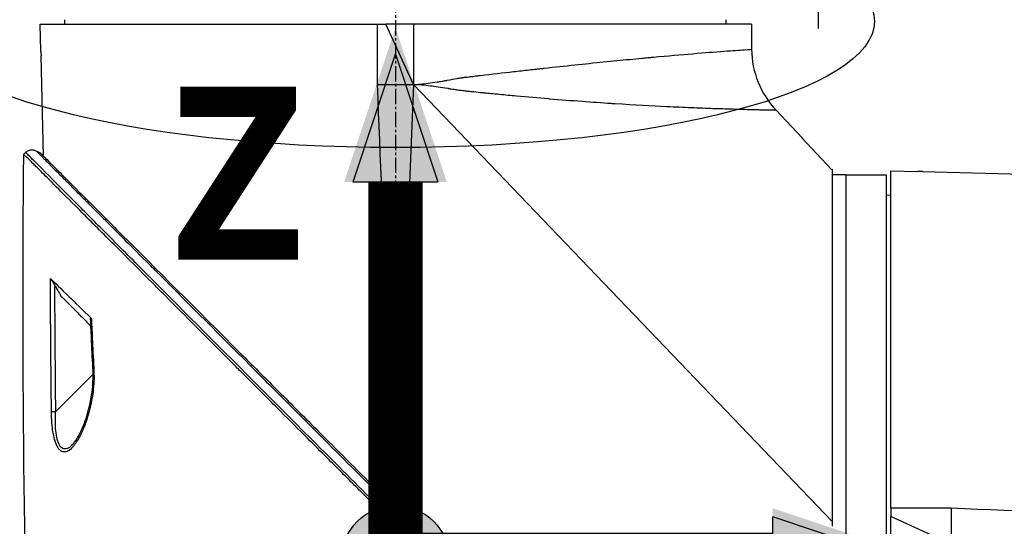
# Model space of a CAD drawing. Header units: millimetres. Extents: x 0 to 4378, y 0 to 2397.
# Tile 223 of 256: x 1460 to 1569, y 1758 to 1815. Entities that reach past the tile are written whole.
import ezdxf

# ---------------------------------------------------------------- set-up
doc = ezdxf.new("R2010")
doc.units = ezdxf.units.MM
doc.header["$LTSCALE"] = 0.2
doc.linetypes.add('CENTER2', pattern=[1.125, 0.75, -0.125, 0.125, -0.125])
for name, color, linetype in [('02_Center Line', 1, 'CENTER2'), ('07_Special Line2', 76, 'Continuous'), ('12_Before Rev.Num.', 5, 'Continuous'), ('13_After Rev.Num.', 6, 'Continuous')]:
    doc.layers.add(name, color=color, linetype=linetype)
doc.layers.add('14_Mark', color=7, linetype='Continuous', true_color=0xe03c31)
doc.styles.add('Rainbow-4.0 Style', font='malgunsl.ttf')
doc.styles.add('Rainbow-5.0 Style', font='malgunsl.ttf')
doc.dimstyles.new('Rainbow-4.0 Style', dxfattribs={"dimtxt": 3.5, "dimasz": 2.5, "dimexe": 1, "dimexo": 1, "dimgap": 1, "dimtad": 1, "dimdsep": 46, "dimtxsty": 'Rainbow-4.0 Style', "dimcen": 0, "dimclrd": 251, "dimclre": 251, "dimclrt": 7, "dimazin": 3, "dimtp": 0.1, "dimtm": 0.1, "dimtfac": 0.61, "dimtmove": 0, "dimatfit": 3, "dimfxl": 1, "dimlwd": -1, "dimlwe": -1, "dimarcsym": 1})

# ---------------------------------------------------------------- blocks, each defined once
blk = doc.blocks.new('A$Ce9bf501b')
for p, q in [((-150.15, 1314.2), (-112.7, 1314.2)), ((-150.07, 1311.2), (-150.15, 1314.2)), ((-147.41, 1314.2), (-147.42, 1314.7)), ((-112.7, 1314.2), (-111.78, 1314.2)), ((-112.7, 1307.5), (-112.7, 1314.2)), ((-108.7, 1314.2), (-111.78, 1314.2)), ((-108.7, 1307.5), (-111.78, 1314.2)), ((-71.18, 1314.2), (-108.7, 1314.2)), ((-108.7, 1314.2), (-108.7, 1307.5)), ((-73.99, 1314.2), (-73.98, 1314.7)), ((-71.18, 1314.2), (-71.16, 1311.42)), ((-149.77, 1299.55), (-150.06, 1310.7)), ((-112.7, 1307.5), (-108.7, 1307.5)), ((-108.7, 1307.5), (-110.6, 1260.88)), ((-62.2, 1259.02), (-108.7, 1307.5)), ((-68.44, 1304.65), (-65.56, 1301.6)), ((-65.56, 1301.6), (-65.57, 1301.6)), ((-62.27, 1298.1), (-65.57, 1301.6)), ((-151.97, 1299.77), (-151.77, 1299.98)), ((-151.77, 1299.98), (-151.97, 1299.77)), ((-150.18, 1299.73), (-150.18, 1299.73)), ((-149.73, 1297.93), (-149.73, 1297.93)), ((-62.2, 1298.03), (-62.2, 1259.02)), ((-55.7, 1260.5), (-55.7, 1297.95)), ((-55.7, 1297.95), (-52.7, 1297.87)), ((-52.2, 1297.86), (-41.05, 1297.57)), ((-60.7, 1297.5), (-62.2, 1297.5)), ((-60.7, 1297.5), (-60.7, 1219.5)), ((-60.7, 1297.5), (-60.7, 1219.5)), ((-60.7, 1297.5), (-56.2, 1297.5)), ((-56.2, 1297.5), (-56.2, 1219.5)), ((-55.7, 1295.21), (-56.2, 1295.22)), ((-146.99, 1283.19), (-146.99, 1283.19)), ((-148.45, 1271.19), (-144.27, 1275.37)), ((-111.34, 1274.18), (-111.34, 1274.18)), ((-148.89, 1270.8), (-148.89, 1270.8)), ((-111.14, 1269.4), (-111.14, 1269.4)), ((-146.54, 1267.57), (-146.54, 1267.57)), ((-111.07, 1267.57), (-111.07, 1267.57)), ((-147.55, 1266.75), (-147.55, 1266.75)), ((-111.05, 1267.07), (-111.05, 1267.07)), ((-110.6, 1260.88), (-110.62, 1260.4)), ((-111.42, 1259.54), (-111.58, 1259.38)), ((-55.7, 1260.5), (-55.7, 1259.58)), ((-49, 1260.5), (-55.7, 1260.5)), ((-55.7, 1256.5), (-55.7, 1259.58)), ((-49, 1256.5), (-55.7, 1259.58)), ((-49, 1260.5), (-49, 1256.5)), ((-111.15, 1258.95), (-110.99, 1259.11)), ((-62.2, 1259.02), (-62.2, 1258.5))]:
    blk.add_line(p, q)
blk.add_arc((-61.16, 1311.51), 10, 180.5, 223.2998)
for centre, major_axis, ratio, start_param, end_param in [((-62.26, 1298.11), (0.645, -0.685), 0.008693, 4.712313, 4.818503), ((-62.26, 1298.11), (-0.645, 0.685), 0.008695, 1.57072, 1.676912), ((785.76, 1322.85), (811.25, -457.19), 0.999757, 3.699285, 3.702015), ((-143.94, 1279.01), (-0.499, -0.023), 0.017622, 5.662599, 6.283185), ((766.21, 1321.93), (796.38, -443.68), 0.999758, 3.69711, 3.700721), ((-143.78, 1275.72), (-0.499, -0.025), 0.017552, 5.653897, 6.283186), ((-111.51, 1259.64), (58.38, -58.45), 0.000062, 4.699422, 4.710548), ((-110.99, 1259.11), (0.707, 0.707), 0.000023, 4.712389, 6.027061)]:
    blk.add_ellipse(centre, major_axis=major_axis, ratio=ratio, start_param=start_param, end_param=end_param)
for points, knots in [([(-150.07, 1311.2), (-150.07, 1311.15), (-150.07, 1311.1), (-150.06, 1310.99), (-150.06, 1310.94), (-150.06, 1310.85), (-150.06, 1310.81), (-150.06, 1310.75), (-150.06, 1310.72), (-150.06, 1310.71), (-150.06, 1310.7), (-150.06, 1310.7), (-150.06, 1310.7), (-150.06, 1310.7), (-150.06, 1310.7), (-150.06, 1310.7), (-150.06, 1310.7), (-150.06, 1310.7)], [-0.15745551, -0.15745551, -0.15745551, -0.15745551, -0.14166117, -0.14166117, -0.12412913, -0.12412913, -0.1081014, -0.1081014, -0.0880942, -0.0880942, -0.08251292, -0.08251292, -0.08028474, -0.08028474, -0.07872837, -0.07872837, -0.07872826, -0.07872826, -0.07872826, -0.07872826]), ([(-108.7, 1307.5), (-108.23, 1307.52), (-107.68, 1307.57), (-106.75, 1307.69), (-106.42, 1307.74), (-105.89, 1307.82), (-105.62, 1307.86), (-105.29, 1307.92), (-105.13, 1307.95), (-105.04, 1307.97), (-105.01, 1307.97), (-104.98, 1307.98), (-104.97, 1307.98), (-104.53, 1308.06), (-104.16, 1308.13), (-103.7, 1308.21), (-103.56, 1308.23), (-103.37, 1308.26), (-103.29, 1308.27), (-103.19, 1308.29), (-103.15, 1308.29), (-103.13, 1308.3), (-103.12, 1308.3), (-103.11, 1308.3), (-103.11, 1308.3), (-103.03, 1308.31), (-102.83, 1308.33), (-102.37, 1308.39), (-102.19, 1308.41), (-101.87, 1308.45), (-101.76, 1308.46), (-101.59, 1308.48), (-101.49, 1308.49), (-101.38, 1308.5), (-101.32, 1308.51), (-101.29, 1308.51), (-101.28, 1308.52), (-101.27, 1308.52), (-100, 1308.67), (-98.77, 1308.81), (-97, 1309.01), (-96.42, 1309.07), (-95.57, 1309.17), (-95.15, 1309.21), (-94.66, 1309.27), (-94.42, 1309.29), (-94.3, 1309.31), (-94.25, 1309.31), (-94.22, 1309.32), (-94.2, 1309.32), (-91.86, 1309.58), (-89.66, 1309.81), (-86.61, 1310.12), (-85.63, 1310.21), (-84.23, 1310.35), (-83.78, 1310.39), (-83.11, 1310.45), (-82.78, 1310.48), (-82.41, 1310.52), (-82.22, 1310.54), (-82.13, 1310.54), (-82.09, 1310.55), (-82.06, 1310.55), (-82.05, 1310.55), (-80.47, 1310.7), (-79, 1310.82), (-76.37, 1311.04), (-75.21, 1311.13), (-73.27, 1311.28), (-72.5, 1311.33), (-71.44, 1311.4), (-71.16, 1311.42), (-71.16, 1311.42)], [0, 0, 0, 0, 0.03125, 0.03125, 0.046875, 0.046875, 0.054688, 0.058594, 0.060547, 0.061523, 0.062012, 0.062012, 0.0625, 0.0625, 0.078125, 0.078125, 0.085938, 0.085938, 0.089844, 0.091797, 0.092773, 0.093262, 0.093506, 0.093506, 0.09375, 0.09375, 0.109375, 0.109375, 0.117188, 0.117188, 0.121094, 0.121094, 0.123047, 0.124023, 0.124512, 0.124878, 0.124878, 0.125, 0.125, 0.1875, 0.1875, 0.21875, 0.21875, 0.234375, 0.242188, 0.246094, 0.248047, 0.249023, 0.249023, 0.25, 0.25, 0.375, 0.375, 0.4375, 0.4375, 0.46875, 0.46875, 0.484375, 0.492188, 0.496094, 0.498047, 0.499023, 0.499023, 0.5, 0.5, 0.625, 0.625, 0.75, 0.75, 0.875, 0.875, 1, 1, 1, 1]), ([(-68.44, 1304.65), (-68.44, 1304.65), (-68.49, 1304.65), (-68.62, 1304.65), (-68.69, 1304.65), (-68.77, 1304.66), (-68.87, 1304.66), (-68.92, 1304.66), (-68.98, 1304.66), (-69.04, 1304.66), (-69.07, 1304.66), (-69.1, 1304.66), (-69.13, 1304.66), (-69.15, 1304.66), (-69.17, 1304.66), (-69.19, 1304.66), (-69.19, 1304.66), (-69.2, 1304.66), (-69.21, 1304.66), (-69.22, 1304.66), (-69.22, 1304.66), (-69.23, 1304.66), (-69.23, 1304.66), (-69.23, 1304.66), (-69.23, 1304.66), (-69.23, 1304.66), (-69.24, 1304.66), (-69.24, 1304.66), (-69.36, 1304.67), (-69.49, 1304.67), (-69.66, 1304.67), (-69.74, 1304.67), (-69.83, 1304.68), (-69.92, 1304.68), (-69.97, 1304.68), (-70.02, 1304.68), (-70.07, 1304.68), (-70.1, 1304.68), (-70.13, 1304.68), (-70.15, 1304.68), (-70.17, 1304.68), (-70.18, 1304.68), (-70.19, 1304.68), (-70.2, 1304.68), (-70.21, 1304.68), (-70.22, 1304.68), (-70.22, 1304.68), (-70.23, 1304.68), (-70.23, 1304.68), (-70.23, 1304.68), (-70.24, 1304.68), (-70.24, 1304.68), (-70.38, 1304.69), (-70.55, 1304.69), (-70.78, 1304.7), (-70.89, 1304.7), (-71.02, 1304.7), (-71.16, 1304.71), (-71.23, 1304.71), (-71.3, 1304.71), (-71.38, 1304.71), (-71.41, 1304.71), (-71.45, 1304.71), (-71.49, 1304.71), (-71.51, 1304.72), (-71.53, 1304.72), (-71.55, 1304.72), (-71.57, 1304.72), (-71.58, 1304.72), (-71.59, 1304.72), (-71.6, 1304.72), (-71.61, 1304.72), (-71.62, 1304.72), (-71.98, 1304.73), (-72.33, 1304.74), (-72.63, 1304.74), (-72.92, 1304.75), (-73.17, 1304.76), (-73.36, 1304.77), (-73.36, 1304.77), (-73.36, 1304.77), (-73.37, 1304.77), (-73.37, 1304.77), (-73.39, 1304.77), (-73.4, 1304.77), (-73.73, 1304.78), (-74.06, 1304.79), (-74.4, 1304.8), (-74.73, 1304.81), (-75.07, 1304.82), (-75.4, 1304.83), (-75.42, 1304.83), (-75.44, 1304.83), (-75.47, 1304.83), (-76.21, 1304.86), (-77.01, 1304.89), (-77.87, 1304.93), (-78.72, 1304.96), (-79.62, 1305), (-80.58, 1305.05), (-80.59, 1305.05), (-80.59, 1305.05), (-80.6, 1305.05), (-82.24, 1305.13), (-84.13, 1305.23), (-86.3, 1305.36), (-86.45, 1305.37), (-86.61, 1305.38), (-86.77, 1305.39), (-88.81, 1305.53), (-91.1, 1305.69), (-93.64, 1305.9), (-93.65, 1305.91), (-93.66, 1305.91), (-93.67, 1305.91), (-94.84, 1306), (-96.05, 1306.11), (-97.28, 1306.22), (-97.89, 1306.28), (-98.52, 1306.34), (-99.14, 1306.4), (-99.46, 1306.43), (-99.78, 1306.46), (-100.09, 1306.49), (-100.33, 1306.51), (-100.57, 1306.54), (-100.81, 1306.56), (-100.89, 1306.57), (-100.97, 1306.58), (-101.05, 1306.58), (-101.36, 1306.61), (-101.68, 1306.65), (-101.99, 1306.68), (-102.15, 1306.69), (-102.31, 1306.71), (-102.47, 1306.73), (-102.55, 1306.73), (-102.63, 1306.74), (-102.71, 1306.75), (-102.75, 1306.76), (-102.79, 1306.76), (-102.83, 1306.76), (-102.86, 1306.77), (-102.9, 1306.77), (-102.94, 1306.78), (-102.96, 1306.78), (-102.96, 1306.78), (-102.96, 1306.78), (-103.09, 1306.79), (-103.3, 1306.82), (-103.61, 1306.86), (-103.77, 1306.89), (-103.96, 1306.91), (-104.17, 1306.95), (-104.27, 1306.96), (-104.38, 1306.98), (-104.5, 1307), (-104.56, 1307.01), (-104.62, 1307.01), (-104.69, 1307.02), (-104.72, 1307.03), (-104.75, 1307.03), (-104.78, 1307.04), (-104.8, 1307.04), (-104.81, 1307.04), (-104.83, 1307.05), (-104.84, 1307.05), (-104.84, 1307.05), (-104.85, 1307.05), (-104.86, 1307.05), (-104.87, 1307.05), (-104.88, 1307.05), (-105.28, 1307.12), (-105.64, 1307.17), (-105.96, 1307.22), (-106.28, 1307.27), (-106.56, 1307.31), (-106.8, 1307.34), (-106.8, 1307.34), (-106.8, 1307.34), (-106.81, 1307.34), (-107.15, 1307.38), (-107.48, 1307.42), (-107.79, 1307.44), (-108.11, 1307.47), (-108.41, 1307.49), (-108.7, 1307.5)], [0, 0, 0, 0, 0.0625, 0.0625, 0.0625, 0.09375, 0.09375, 0.09375, 0.109375, 0.109375, 0.109375, 0.117187, 0.117187, 0.117187, 0.121094, 0.121094, 0.121094, 0.123047, 0.123047, 0.123047, 0.124023, 0.124023, 0.124023, 0.124512, 0.124512, 0.124512, 0.125, 0.125, 0.125, 0.15625, 0.15625, 0.15625, 0.171875, 0.171875, 0.171875, 0.179687, 0.179687, 0.179687, 0.183594, 0.183594, 0.183594, 0.185547, 0.185547, 0.185547, 0.186523, 0.186523, 0.186523, 0.187256, 0.187256, 0.187256, 0.1875, 0.1875, 0.1875, 0.21875, 0.21875, 0.21875, 0.234375, 0.234375, 0.234375, 0.242187, 0.242187, 0.242187, 0.246094, 0.246094, 0.246094, 0.248047, 0.248047, 0.248047, 0.249023, 0.249023, 0.249023, 0.25, 0.25, 0.25, 0.28125, 0.28125, 0.28125, 0.312012, 0.312012, 0.312012, 0.312378, 0.312378, 0.312378, 0.313476, 0.313476, 0.313476, 0.34375, 0.34375, 0.34375, 0.373047, 0.373047, 0.373047, 0.375, 0.375, 0.375, 0.4375, 0.4375, 0.4375, 0.499512, 0.499512, 0.499512, 0.5, 0.5, 0.5, 0.625, 0.625, 0.625, 0.633846, 0.633846, 0.633846, 0.749512, 0.749512, 0.749512, 0.75, 0.75, 0.75, 0.8125, 0.8125, 0.8125, 0.84375, 0.84375, 0.84375, 0.859375, 0.859375, 0.859375, 0.871094, 0.871094, 0.871094, 0.875, 0.875, 0.875, 0.890625, 0.890625, 0.890625, 0.898438, 0.898438, 0.898438, 0.902344, 0.902344, 0.902344, 0.904297, 0.904297, 0.904297, 0.906128, 0.906128, 0.906128, 0.907048, 0.907048, 0.907048, 0.921875, 0.921875, 0.921875, 0.929688, 0.929688, 0.929688, 0.933594, 0.933594, 0.933594, 0.935547, 0.935547, 0.935547, 0.936523, 0.936523, 0.936523, 0.937012, 0.937012, 0.937012, 0.937256, 0.937256, 0.937256, 0.9375, 0.9375, 0.9375, 0.953125, 0.953125, 0.953125, 0.968506, 0.968506, 0.968506, 0.96875, 0.96875, 0.96875, 0.984375, 0.984375, 0.984375, 1, 1, 1, 1]), ([(-151.76, 1299.98), (-151.73, 1300.01), (-151.69, 1300.04), (-151.65, 1300.07), (-151.61, 1300.1), (-151.57, 1300.13), (-151.52, 1300.15), (-151.48, 1300.18), (-151.43, 1300.2), (-151.38, 1300.22), (-151.33, 1300.23), (-151.28, 1300.25), (-151.23, 1300.26), (-151.18, 1300.27), (-151.12, 1300.27), (-151.07, 1300.27), (-151.02, 1300.27), (-150.97, 1300.27), (-150.91, 1300.26), (-150.86, 1300.25), (-150.81, 1300.24), (-150.77, 1300.23), (-150.72, 1300.21), (-150.67, 1300.2), (-150.63, 1300.17)], [0.00001, 0.00001, 0.00001, 0.00001, 0.125, 0.125, 0.125, 0.25, 0.25, 0.25, 0.375, 0.375, 0.375, 0.5, 0.5, 0.5, 0.625, 0.625, 0.625, 0.75, 0.75, 0.75, 0.875, 0.875, 0.875, 1, 1, 1, 1]), ([(-112.27, 1260.39), (-116.86, 1264.99), (-121.34, 1269.47), (-125.56, 1273.7), (-129.95, 1278.1), (-134.09, 1282.24), (-137.76, 1285.92), (-137.81, 1285.98), (-137.89, 1286.06), (-137.92, 1286.09), (-137.97, 1286.13), (-138, 1286.17), (-138.04, 1286.2), (-139.06, 1287.23), (-140.47, 1288.64), (-142.13, 1290.3), (-142.51, 1290.69), (-142.91, 1291.09), (-143.32, 1291.5), (-143.82, 1292), (-144.34, 1292.52), (-144.86, 1293.05), (-145.34, 1293.52), (-145.82, 1294), (-146.29, 1294.48), (-146.53, 1294.72), (-146.77, 1294.96), (-147, 1295.2), (-147.12, 1295.31), (-147.24, 1295.43), (-147.36, 1295.55), (-147.47, 1295.67), (-147.6, 1295.79), (-147.7, 1295.9), (-147.72, 1295.92), (-147.74, 1295.93), (-147.76, 1295.95), (-149.18, 1297.38), (-150.14, 1298.35), (-150.75, 1298.96), (-150.84, 1299.05), (-150.92, 1299.13), (-150.99, 1299.2), (-151.24, 1299.45), (-151.41, 1299.63), (-151.53, 1299.75), (-151.71, 1299.92), (-151.75, 1299.97), (-151.76, 1299.98)], [0, 0, 0, 0, 0.243156, 0.243156, 0.243156, 0.496094, 0.496094, 0.496094, 0.49988, 0.49988, 0.49988, 0.504451, 0.504451, 0.504451, 0.625, 0.625, 0.625, 0.652935, 0.652935, 0.652935, 0.6875, 0.6875, 0.6875, 0.71875, 0.71875, 0.71875, 0.734375, 0.734375, 0.734375, 0.742187, 0.742187, 0.742187, 0.75, 0.75, 0.75, 0.751384, 0.751384, 0.751384, 0.859711, 0.859711, 0.859711, 0.875, 0.875, 0.875, 0.92633, 0.92633, 0.92633, 1, 1, 1, 1]), ([(-150.63, 1300.17), (-150.63, 1300.17), (-150.56, 1300.11), (-150.4, 1299.95), (-150.4, 1299.94), (-150.39, 1299.94), (-150.39, 1299.93), (-150.3, 1299.85), (-150.19, 1299.74), (-150.05, 1299.6), (-149.99, 1299.53), (-149.91, 1299.46), (-149.83, 1299.37), (-149.79, 1299.33), (-149.74, 1299.29), (-149.7, 1299.24), (-149.68, 1299.22), (-149.66, 1299.2), (-149.63, 1299.18), (-149.63, 1299.18), (-149.63, 1299.18), (-149.63, 1299.18), (-149.61, 1299.15), (-149.57, 1299.12), (-149.56, 1299.1), (-149.34, 1298.88), (-149.03, 1298.57), (-148.56, 1298.1), (-148.32, 1297.86), (-148.04, 1297.58), (-147.72, 1297.26), (-147.56, 1297.09), (-147.38, 1296.92), (-147.19, 1296.73), (-147.1, 1296.64), (-147, 1296.54), (-146.9, 1296.44), (-146.85, 1296.39), (-146.8, 1296.34), (-146.75, 1296.29), (-146.73, 1296.27), (-146.71, 1296.24), (-146.69, 1296.22), (-146.68, 1296.22), (-146.68, 1296.21), (-146.67, 1296.21), (-146.64, 1296.18), (-146.6, 1296.13), (-146.59, 1296.13), (-146.45, 1295.98), (-146.07, 1295.6), (-145.38, 1294.91), (-145.03, 1294.56), (-144.6, 1294.13), (-144.08, 1293.61), (-143.82, 1293.35), (-143.54, 1293.07), (-143.23, 1292.76), (-143.07, 1292.6), (-142.91, 1292.44), (-142.75, 1292.27), (-142.66, 1292.19), (-142.58, 1292.1), (-142.49, 1292.02), (-142.45, 1291.97), (-142.4, 1291.93), (-142.36, 1291.88), (-142.34, 1291.87), (-142.32, 1291.85), (-142.31, 1291.83), (-142.3, 1291.83), (-142.3, 1291.82), (-142.29, 1291.82), (-142.26, 1291.79), (-142.23, 1291.75), (-142.22, 1291.75), (-141.53, 1291.06), (-140.18, 1289.7), (-137.94, 1287.46), (-137.78, 1287.29), (-137.61, 1287.13), (-137.44, 1286.96), (-137.36, 1286.87), (-137.27, 1286.79), (-137.18, 1286.7), (-137.14, 1286.66), (-137.1, 1286.61), (-137.05, 1286.57), (-137.03, 1286.55), (-137.01, 1286.52), (-136.98, 1286.5), (-136.96, 1286.47), (-136.93, 1286.45), (-136.92, 1286.44), (-134.34, 1283.85), (-130.97, 1280.48), (-126.73, 1276.24), (-126.09, 1275.59), (-125.43, 1274.93), (-124.75, 1274.25), (-120.94, 1270.44), (-116.53, 1266.02), (-111.58, 1261.07)], [0, 0, 0, 0, 0.06075, 0.06075, 0.06075, 0.0625, 0.0625, 0.0625, 0.09375, 0.09375, 0.09375, 0.109375, 0.109375, 0.109375, 0.117188, 0.117188, 0.117188, 0.120939, 0.120939, 0.120939, 0.121094, 0.121094, 0.121094, 0.125, 0.125, 0.125, 0.1875, 0.1875, 0.1875, 0.21875, 0.21875, 0.21875, 0.234375, 0.234375, 0.234375, 0.242188, 0.242188, 0.242188, 0.246094, 0.246094, 0.246094, 0.247666, 0.247666, 0.247666, 0.248047, 0.248047, 0.248047, 0.25, 0.25, 0.25, 0.3125, 0.3125, 0.3125, 0.34375, 0.34375, 0.34375, 0.359375, 0.359375, 0.359375, 0.367187, 0.367187, 0.367187, 0.371094, 0.371094, 0.371094, 0.373047, 0.373047, 0.373047, 0.373765, 0.373765, 0.373765, 0.374023, 0.374023, 0.374023, 0.37516, 0.37516, 0.37516, 0.484375, 0.484375, 0.484375, 0.492187, 0.492187, 0.492187, 0.496094, 0.496094, 0.496094, 0.498047, 0.498047, 0.498047, 0.498931, 0.498931, 0.498931, 0.5, 0.5, 0.5, 0.75, 0.75, 0.75, 0.788006, 0.788006, 0.788006, 1, 1, 1, 1]), ([(-150.18, 1299.96), (-150.18, 1299.96), (-150.15, 1299.93), (-150.03, 1299.82), (-149.95, 1299.73), (-149.59, 1299.38), (-149.25, 1299.03), (-148.5, 1298.28), (-148.15, 1297.94), (-147.55, 1297.33), (-147.32, 1297.1), (-146.8, 1296.58), (-146.5, 1296.28), (-145.37, 1295.15), (-144.45, 1294.23), (-142.88, 1292.66), (-142.28, 1292.06), (-138.17, 1287.95), (-133.78, 1283.56), (-128.16, 1277.93), (-127.55, 1277.33), (-125.6, 1275.38), (-124.25, 1274.03), (-121.4, 1271.18), (-119.9, 1269.68), (-116.77, 1266.55), (-115.14, 1264.92), (-113.08, 1262.86), (-112.66, 1262.44), (-111.93, 1261.71), (-111.63, 1261.41), (-111.12, 1260.9), (-110.87, 1260.65), (-110.52, 1260.3), (-110.5, 1260.28), (-110.08, 1259.86), (-109.89, 1259.67), (-109.52, 1259.3), (-109.34, 1259.12), (-109.02, 1258.79), (-108.88, 1258.66), (-108.64, 1258.42), (-108.55, 1258.33), (-108.35, 1258.13), (-108.25, 1258.03), (-107.86, 1257.64), (-107.57, 1257.35), (-106.89, 1256.67), (-106.48, 1256.26), (-104.42, 1254.2), (-102.79, 1252.57), (-99.65, 1249.43), (-98.15, 1247.93), (-93.92, 1243.7), (-91.23, 1241.01), (-88.09, 1237.87), (-87.54, 1237.32), (-85.95, 1235.73), (-84.93, 1234.7), (-82.06, 1231.84), (-80.28, 1230.06), (-77.96, 1227.74), (-77.31, 1227.09), (-76.14, 1225.91), (-75.61, 1225.39), (-74.67, 1224.44), (-74.24, 1224.02), (-73.13, 1222.91), (-72.49, 1222.27), (-71.5, 1221.28), (-71.12, 1220.9), (-70.66, 1220.44), (-70.54, 1220.32), (-70.24, 1220.02), (-70.07, 1219.84), (-69.69, 1219.47), (-69.53, 1219.3), (-69.35, 1219.13), (-69.31, 1219.09), (-69.27, 1219.05), (-69.26, 1219.03), (-69.25, 1219.02), (-69.24, 1219.02), (-69.24, 1219.02), (-69.24, 1219.02), (-69.24, 1219.02), (-69.24, 1219.02), (-69.24, 1219.02), (-69.24, 1219.02), (-69.24, 1219.02)], [0, 0, 0, 0, 0.264332, 0.264332, 0.528758, 0.528758, 1.056139, 1.056139, 1.406505, 1.406505, 1.606603, 1.606603, 1.835356, 1.835356, 2.445847, 2.445847, 2.794554, 2.794554, 4.769924, 4.769924, 5.00797, 5.00797, 5.526041, 5.526041, 6.089229, 6.089229, 6.695329, 6.695329, 6.850985, 6.850985, 6.965758, 6.965758, 7.072004, 7.072004, 7.117238, 7.117238, 7.152898, 7.152898, 7.188974, 7.188974, 7.2161, 7.2161, 7.234487, 7.234487, 7.254339, 7.254339, 7.310164, 7.310164, 7.395171, 7.395171, 7.733586, 7.733586, 8.048233, 8.048233, 8.627304, 8.627304, 8.751092, 8.751092, 8.989797, 8.989797, 9.432477, 9.432477, 9.613385, 9.613385, 9.771568, 9.771568, 9.909899, 9.909899, 10.152258, 10.152258, 10.334616, 10.334616, 10.403043, 10.403043, 10.523121, 10.523121, 10.703617, 10.703617, 10.793786, 10.793786, 10.838901, 10.838901, 10.861447, 10.861447, 10.872715, 10.872715, 10.878346, 10.878346, 10.883825, 10.883825, 10.883825, 10.883825]), ([(-111.58, 1259.38), (-111.63, 1259.43), (-111.67, 1259.47), (-111.77, 1259.57), (-111.81, 1259.61), (-111.95, 1259.75), (-112.04, 1259.84), (-112.32, 1260.11), (-112.5, 1260.3), (-112.8, 1260.6), (-112.93, 1260.72), (-113.54, 1261.34), (-114.03, 1261.82), (-114.84, 1262.64), (-115.16, 1262.96), (-115.92, 1263.72), (-116.35, 1264.15), (-117.36, 1265.16), (-117.94, 1265.74), (-119.28, 1267.08), (-120.04, 1267.84), (-121.82, 1269.62), (-122.83, 1270.63), (-124.41, 1272.21), (-124.98, 1272.78), (-126.2, 1274), (-126.85, 1274.65), (-127.83, 1275.63), (-128.18, 1275.97), (-129.29, 1277.09), (-130.07, 1277.87), (-131.71, 1279.5), (-132.57, 1280.37), (-134.39, 1282.19), (-135.35, 1283.15), (-136.79, 1284.59), (-137.28, 1285.08), (-138.69, 1286.49), (-139.59, 1287.39), (-141.27, 1289.07), (-142.05, 1289.85), (-143.48, 1291.28), (-144.12, 1291.92), (-145.27, 1293.07), (-145.79, 1293.59), (-147.14, 1294.94), (-147.94, 1295.73), (-149.16, 1296.96), (-149.63, 1297.43), (-150.36, 1298.16), (-150.63, 1298.43), (-151.05, 1298.85), (-151.21, 1299.01), (-151.55, 1299.35), (-151.71, 1299.51), (-151.87, 1299.67), (-151.91, 1299.71), (-151.95, 1299.75), (-151.96, 1299.76), (-151.97, 1299.77), (-151.97, 1299.77), (-151.97, 1299.77), (-151.97, 1299.77), (-151.97, 1299.77), (-151.97, 1299.77), (-151.97, 1299.77), (-151.97, 1299.77), (-151.97, 1299.77)], [-7.729592, -7.729592, -7.729592, -7.729592, -7.71044, -7.71044, -7.69072, -7.69072, -7.65201, -7.65201, -7.574312, -7.574312, -7.522506, -7.522506, -7.315221, -7.315221, -7.177151, -7.177151, -6.993063, -6.993063, -6.7477, -6.7477, -6.420577, -6.420577, -5.984557, -5.984557, -5.735856, -5.735856, -5.451942, -5.451942, -5.300422, -5.300422, -4.9539, -4.9539, -4.557704, -4.557704, -4.105179, -4.105179, -3.863816, -3.863816, -3.40942, -3.40942, -2.98401, -2.98401, -2.611687, -2.611687, -2.28576, -2.28576, -1.715015, -1.715015, -1.28633, -1.28633, -0.964845, -0.964845, -0.723574, -0.723574, -0.36177, -0.36177, -0.180858, -0.180858, -0.090444, -0.090444, -0.045229, -0.045229, -0.022617, -0.022617, -0.011309, -0.011309, -0.000001, -0.000001, -0.000001, -0.000001]), ([(-52.2, 1297.86), (-52.2, 1297.86), (-52.2, 1297.86), (-52.2, 1297.86), (-52.2, 1297.86), (-52.2, 1297.86), (-52.21, 1297.86), (-52.22, 1297.86), (-52.25, 1297.86), (-52.31, 1297.86), (-52.35, 1297.86), (-52.44, 1297.86), (-52.49, 1297.86), (-52.6, 1297.87), (-52.65, 1297.87), (-52.7, 1297.87)], [-0.07872826, -0.07872826, -0.07872826, -0.07872826, -0.07717203, -0.07717203, -0.07494405, -0.07494405, -0.06936392, -0.06936392, -0.04935694, -0.04935694, -0.03332942, -0.03332942, -0.01579755, -0.01579755, -0.000001, -0.000001, -0.000001, -0.000001]), ([(-149.01, 1285.98), (-149, 1285.97), (-148.99, 1285.95), (-148.96, 1285.91), (-148.94, 1285.89), (-148.89, 1285.81), (-148.84, 1285.75), (-148.72, 1285.56), (-148.64, 1285.42), (-148.56, 1285.29)], [0, 0, 0, 0, 0.00895126, 0.00895126, 0.01944765, 0.01944765, 0.04220813, 0.04220813, 0.0762287, 0.0762287, 0.0762287, 0.0762287]), ([(-149.01, 1285.98), (-148.55, 1285.54), (-147.86, 1284.86), (-146.31, 1283.35), (-145.47, 1282.54), (-144.46, 1281.54)], [0.0000029, 0.0000029, 0.0000029, 0.0000029, 0.3832328, 0.3832328, 0.6375563, 0.6375563, 0.6375563, 0.6375563]), ([(-148.56, 1285.29), (-148.44, 1285.08), (-148.32, 1284.87), (-148.08, 1284.46), (-147.96, 1284.25), (-147.84, 1284.04)], [-0.1435857, -0.1435857, -0.1435857, -0.1435857, -0.0718018, -0.0718018, -0.0000074, -0.0000074, -0.0000074, -0.0000074]), ([(-147.84, 1284.04), (-147.53, 1283.74), (-147.22, 1283.43), (-146.89, 1283.09), (-146.51, 1282.71), (-146.11, 1282.31), (-145.69, 1281.89), (-145.68, 1281.88), (-145.67, 1281.87), (-145.66, 1281.86), (-145.29, 1281.49), (-144.91, 1281.11), (-144.52, 1280.72)], [0.0000092, 0.0000092, 0.0000092, 0.0000092, 0.2496691, 0.2496691, 0.2496691, 0.5366951, 0.5366951, 0.5366951, 0.5448948, 0.5448948, 0.5448948, 0.7978621, 0.7978621, 0.7978621, 0.7978621]), ([(-144.55, 1281.55), (-144.55, 1281.56), (-144.55, 1281.57), (-144.54, 1281.58), (-144.53, 1281.58), (-144.51, 1281.58), (-144.5, 1281.57), (-144.49, 1281.56), (-144.48, 1281.55), (-144.46, 1281.54)], [0.12759185, 0.12759185, 0.12759185, 0.12759185, 0.14159583, 0.14159583, 0.15768994, 0.15768994, 0.1672569, 0.1672569, 0.17680899, 0.17680899, 0.17680899, 0.17680899]), ([(-144.19, 1275.71), (-144.17, 1275.34), (-144.17, 1274.96), (-144.18, 1274.58), (-144.2, 1274.2), (-144.24, 1273.82), (-144.28, 1273.48), (-144.28, 1273.46), (-144.28, 1273.45), (-144.28, 1273.43), (-144.33, 1273.09), (-144.38, 1272.74), (-144.45, 1272.4), (-144.51, 1272.06), (-144.59, 1271.74), (-144.66, 1271.43), (-144.67, 1271.41), (-144.67, 1271.39), (-144.68, 1271.37), (-144.77, 1271.03), (-144.86, 1270.71), (-144.97, 1270.39), (-145.04, 1270.15), (-145.12, 1269.92), (-145.21, 1269.69), (-145.24, 1269.61), (-145.27, 1269.53), (-145.3, 1269.46), (-145.39, 1269.26), (-145.47, 1269.07), (-145.55, 1268.88), (-145.67, 1268.64), (-145.77, 1268.43), (-145.91, 1268.2), (-145.98, 1268.07), (-146.05, 1267.96), (-146.12, 1267.85), (-146.18, 1267.76), (-146.24, 1267.67), (-146.31, 1267.57), (-146.39, 1267.47), (-146.46, 1267.38), (-146.54, 1267.3), (-146.56, 1267.27), (-146.58, 1267.25), (-146.6, 1267.23), (-146.65, 1267.18), (-146.7, 1267.13), (-146.76, 1267.07), (-146.85, 1267), (-146.93, 1266.93), (-147.01, 1266.88), (-147.05, 1266.86), (-147.08, 1266.85), (-147.11, 1266.83), (-147.16, 1266.81), (-147.21, 1266.79), (-147.26, 1266.77), (-147.31, 1266.76), (-147.35, 1266.76), (-147.38, 1266.75), (-147.48, 1266.74), (-147.56, 1266.75), (-147.65, 1266.77), (-147.7, 1266.79), (-147.76, 1266.82), (-147.82, 1266.85), (-147.85, 1266.87), (-147.88, 1266.89), (-147.91, 1266.91), (-147.99, 1266.98), (-148.06, 1267.06), (-148.14, 1267.17), (-148.21, 1267.27), (-148.28, 1267.39), (-148.34, 1267.52), (-148.34, 1267.53), (-148.34, 1267.54), (-148.35, 1267.55), (-148.4, 1267.67), (-148.45, 1267.81), (-148.5, 1267.96), (-148.58, 1268.2), (-148.64, 1268.47), (-148.69, 1268.71), (-148.7, 1268.79), (-148.72, 1268.88), (-148.73, 1268.97), (-148.78, 1269.29), (-148.82, 1269.65), (-148.85, 1269.97), (-148.85, 1270), (-148.85, 1270.03), (-148.85, 1270.06), (-148.86, 1270.16), (-148.87, 1270.25), (-148.87, 1270.34), (-148.88, 1270.43), (-148.88, 1270.51), (-148.88, 1270.59), (-148.88, 1270.6), (-148.88, 1270.61), (-148.88, 1270.63), (-148.89, 1270.8), (-148.89, 1270.97), (-148.9, 1271.19)], [0, 0, 0, 0, 0.06061, 0.06061, 0.06061, 0.122541, 0.122541, 0.122541, 0.125, 0.125, 0.125, 0.18804, 0.18804, 0.18804, 0.25, 0.25, 0.25, 0.254168, 0.254168, 0.254168, 0.323919, 0.323919, 0.323919, 0.375, 0.375, 0.375, 0.39207, 0.39207, 0.39207, 0.4375, 0.4375, 0.4375, 0.5, 0.5, 0.5, 0.533908, 0.533908, 0.533908, 0.5625, 0.5625, 0.5625, 0.59375, 0.59375, 0.59375, 0.602455, 0.602455, 0.602455, 0.625, 0.625, 0.625, 0.65625, 0.65625, 0.65625, 0.669312, 0.669312, 0.669312, 0.6875, 0.6875, 0.6875, 0.700546, 0.700546, 0.700546, 0.731289, 0.731289, 0.731289, 0.75, 0.75, 0.75, 0.759109, 0.759109, 0.759109, 0.785061, 0.785061, 0.785061, 0.81088, 0.81088, 0.81088, 0.8125, 0.8125, 0.8125, 0.835978, 0.835978, 0.835978, 0.875, 0.875, 0.875, 0.888263, 0.888263, 0.888263, 0.9375, 0.9375, 0.9375, 0.942362, 0.942362, 0.942362, 0.956225, 0.956225, 0.956225, 0.96875, 0.96875, 0.96875, 0.970886, 0.970886, 0.970886, 1, 1, 1, 1]), ([(-146.54, 1267.57), (-146.38, 1267.75), (-146.21, 1267.98), (-145.83, 1268.59), (-145.63, 1268.99), (-145.17, 1270.08), (-144.93, 1270.81), (-144.47, 1272.64), (-144.29, 1273.79), (-144.27, 1275.2), (-144.27, 1275.45), (-144.28, 1275.7)], [0, 0, 0, 0, 0.1280722, 0.1280722, 0.2960747, 0.2960747, 0.5550044, 0.5550044, 0.9049489, 0.9049489, 0.9799785, 0.9799785, 0.9799785, 0.9799785]), ([(-146.54, 1267.57), (-146.7, 1267.41), (-146.87, 1267.27), (-147.03, 1267.18), (-147.12, 1267.14), (-147.2, 1267.1), (-147.29, 1267.09), (-147.37, 1267.07), (-147.45, 1267.08), (-147.53, 1267.1), (-147.61, 1267.12), (-147.69, 1267.15), (-147.76, 1267.21), (-147.84, 1267.27), (-147.9, 1267.34), (-147.96, 1267.44), (-148.03, 1267.53), (-148.08, 1267.64), (-148.13, 1267.76), (-148.18, 1267.88), (-148.22, 1268.02), (-148.26, 1268.16), (-148.33, 1268.45), (-148.38, 1268.76), (-148.41, 1269.1), (-148.45, 1269.43), (-148.46, 1269.78), (-148.46, 1270.12), (-148.46, 1270.21), (-148.46, 1270.3), (-148.46, 1270.39), (-148.46, 1270.47), (-148.46, 1270.56), (-148.46, 1270.64)], [0.5829129, 0.5829129, 0.5829129, 0.5829129, 0.6456407, 0.6456407, 0.6456407, 0.6779228, 0.6779228, 0.6779228, 0.7102048, 0.7102048, 0.7102048, 0.7424869, 0.7424869, 0.7424869, 0.7747689, 0.7747689, 0.7747689, 0.8070509, 0.8070509, 0.8070509, 0.839333, 0.839333, 0.839333, 0.903897, 0.903897, 0.903897, 0.9684611, 0.9684611, 0.9684611, 0.9846021, 0.9846021, 0.9846021, 1, 1, 1, 1]), ([(-111.58, 1261.07), (-111.59, 1261.06), (-111.6, 1261.05), (-111.62, 1261.03), (-111.63, 1261.02), (-111.65, 1261), (-111.67, 1260.98), (-111.7, 1260.96), (-111.72, 1260.94), (-111.75, 1260.91), (-111.77, 1260.88), (-111.8, 1260.85), (-111.84, 1260.82), (-111.87, 1260.79), (-111.9, 1260.76), (-111.94, 1260.72), (-111.97, 1260.69), (-112.01, 1260.65), (-112.05, 1260.61), (-112.09, 1260.58), (-112.12, 1260.54), (-112.16, 1260.5), (-112.2, 1260.46), (-112.23, 1260.43), (-112.27, 1260.39)], [0, 0, 0, 0, 0.125, 0.125, 0.125, 0.25, 0.25, 0.25, 0.375, 0.375, 0.375, 0.5, 0.5, 0.5, 0.625, 0.625, 0.625, 0.75, 0.75, 0.75, 0.875, 0.875, 0.875, 1, 1, 1, 1]), ([(-110.94, 1260.42), (-111.01, 1260.5), (-111.08, 1260.57), (-111.15, 1260.64), (-111.19, 1260.68), (-111.22, 1260.71), (-111.26, 1260.75), (-111.36, 1260.85), (-111.47, 1260.96), (-111.58, 1261.07)], [0, 0, 0, 0, 0.33333, 0.33333, 0.33333, 0.5, 0.5, 0.5, 1, 1, 1, 1]), ([(-111.62, 1259.74), (-111.59, 1259.78), (-111.55, 1259.81), (-111.51, 1259.85), (-111.47, 1259.89), (-111.44, 1259.93), (-111.4, 1259.96), (-111.36, 1260), (-111.33, 1260.04), (-111.29, 1260.07), (-111.25, 1260.11), (-111.22, 1260.14), (-111.19, 1260.17), (-111.16, 1260.21), (-111.13, 1260.23), (-111.1, 1260.26), (-111.07, 1260.29), (-111.05, 1260.31), (-111.03, 1260.33), (-111.01, 1260.35), (-110.99, 1260.37), (-110.97, 1260.39), (-110.96, 1260.4), (-110.95, 1260.42), (-110.94, 1260.42)], [0, 0, 0, 0, 0.125, 0.125, 0.125, 0.25, 0.25, 0.25, 0.375, 0.375, 0.375, 0.5, 0.5, 0.5, 0.625, 0.625, 0.625, 0.75, 0.75, 0.75, 0.875, 0.875, 0.875, 1, 1, 1, 1]), ([(-111.42, 1259.54), (-111.39, 1259.58), (-111.35, 1259.62), (-111.31, 1259.65), (-111.27, 1259.69), (-111.24, 1259.73), (-111.2, 1259.76), (-111.16, 1259.8), (-111.13, 1259.84), (-111.09, 1259.87), (-111.06, 1259.91), (-111.02, 1259.94), (-110.99, 1259.97), (-110.96, 1260.01), (-110.93, 1260.04), (-110.9, 1260.06), (-110.87, 1260.09), (-110.85, 1260.11), (-110.83, 1260.13), (-110.81, 1260.16), (-110.79, 1260.17), (-110.77, 1260.19), (-110.76, 1260.21), (-110.75, 1260.22), (-110.74, 1260.23)], [0, 0, 0, 0, 0.125, 0.125, 0.125, 0.25, 0.25, 0.25, 0.375, 0.375, 0.375, 0.5, 0.5, 0.5, 0.625, 0.625, 0.625, 0.75, 0.75, 0.75, 0.875, 0.875, 0.875, 1, 1, 1, 1]), ([(-110.3, 1259.79), (-110.44, 1259.93), (-110.58, 1260.07), (-110.72, 1260.21), (-110.73, 1260.22), (-110.73, 1260.22), (-110.74, 1260.23)], [0, 0, 0, 0, 0.96178, 0.96178, 0.96178, 1, 1, 1, 1]), ([(-110.3, 1259.79), (-110.3, 1259.79), (-110.3, 1259.78), (-110.29, 1259.78), (-109.86, 1259.35), (-109.43, 1258.92), (-109, 1258.49)], [0, 0, 0, 0, 0.008616, 0.008616, 0.008616, 1, 1, 1, 1]), ([(-111.15, 1258.95), (-111.2, 1259), (-111.26, 1259.06), (-111.32, 1259.11), (-111.39, 1259.19), (-111.46, 1259.26), (-111.54, 1259.34), (-111.55, 1259.35), (-111.57, 1259.37), (-111.58, 1259.38)], [0, 0, 0, 0, 0.3844855, 0.3844855, 0.3844855, 0.8996816, 0.8996816, 0.8996816, 1, 1, 1, 1]), ([(-109.08, 1256.88), (-109.44, 1257.23), (-109.86, 1257.66), (-110.51, 1258.31), (-110.71, 1258.51), (-111.15, 1258.95)], [-0.3053506, -0.3053506, -0.3053506, -0.3053506, -0.1855765, -0.1855765, 0, 0, 0, 0]), ([(-109.68, 1257.8), (-109.83, 1257.95), (-109.97, 1258.09), (-110.26, 1258.38), (-110.4, 1258.52), (-110.69, 1258.81), (-110.84, 1258.96), (-110.99, 1259.11)], [0, 0, 0, 0, 0.332984, 0.332984, 0.66214, 0.66214, 1, 1, 1, 1])]:
    blk.add_open_spline(points, degree=3, knots=knots)
for points in [[(-110.78, 1260.56), (-111.39, 1275.39), (-112.03, 1291.03), (-112.7, 1307.5)], [(-150.63, 1300.17), (-150.48, 1300.1), (-150.33, 1300.03), (-150.18, 1299.96)], [(-150.18, 1299.96), (-150.18, 1299.96), (-150.18, 1299.96), (-149.77, 1299.55)], [(-151.06, 1226.38), (-151.92, 1250.83), (-152.22, 1275.31), (-151.97, 1299.77)], [(-148.9, 1271.19), (-148.96, 1276.12), (-149, 1281.05), (-149.01, 1285.98)], [(-148.56, 1285.29), (-148.54, 1280.59), (-148.51, 1275.89), (-148.45, 1271.19)], [(-144.44, 1278.99), (-144.48, 1279.84), (-144.52, 1280.7), (-144.55, 1281.55)], [(-144.28, 1275.7), (-144.34, 1276.8), (-144.39, 1277.89), (-144.44, 1278.99)], [(-148.45, 1271.19), (-148.63, 1271.19), (-148.83, 1271.19), (-148.9, 1271.19)], [(-148.46, 1270.64), (-148.45, 1270.82), (-148.45, 1271), (-148.45, 1271.19)], [(-111.62, 1259.74), (-111.55, 1259.67), (-111.49, 1259.61), (-111.42, 1259.54)], [(-110.74, 1260.23), (-110.8, 1260.29), (-110.87, 1260.36), (-110.94, 1260.42)], [(-2.06, 1258.58), (-17.71, 1259.22), (-33.35, 1259.86), (-49, 1260.5)]]:
    blk.add_open_spline(points, degree=3)
blk.add_rational_spline([(-110.99, 1259.11), (-111.13, 1259.25), (-111.27, 1259.39), (-111.41, 1259.53), (-111.42, 1259.54), (-111.42, 1259.54)], [1, 1.00000000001, 1.00000000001, 1.00000000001, 1.00000000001, 1], degree=3, knots=[0, 0, 0, 0, 0.96178, 0.96178, 1, 1, 1, 1])
at = {"layer": '02_Center Line', "ltscale": 11.288275}
blk.add_line((-110.7, 1418.77), (-110.7, 1190.45), dxfattribs=at)
blk = doc.blocks.new('*D148')
at = {"color": 251, "linetype": 'ByBlock', "transparency": 16777216}
for p, q in [((1483.19, 1869.11), (1834.85, 1869.11)), ((1829.85, 681.61), (1829.85, 1856.61)), ((1617.14, 669.11), (1834.85, 669.11))]:
    blk.add_line(p, q, dxfattribs=at)
at = {"color": 251, "transparency": 16777216}
for points in [[(1827.77, 1856.61), (1831.94, 1856.61), (1829.85, 1869.11)], [(1827.77, 681.61), (1831.94, 681.61), (1829.85, 669.11)]]:
    blk.add_solid(points, dxfattribs=at)
at = {"layer": 'Defpoints', "color": 0, "transparency": 16777216}
for p in [(1478.19, 1869.11), (1829.85, 1869.11), (1612.14, 669.11)]:
    blk.add_point(p, dxfattribs=at)
at = {"color": 7, "transparency": 16777216, "insert": (1815.75, 1269.11), "char_height": 17.5, "attachment_point": 5, "rotation": 90, "style": 'Rainbow-4.0 Style'}
blk.add_mtext('1200', dxfattribs=at)
blk = doc.blocks.new('*D149')
at = {"color": 251, "linetype": 'ByBlock', "transparency": 16777216}
for p, q in [((1556.64, 1869.11), (1778.89, 1869.11)), ((1773.89, 1770.91), (1773.89, 1856.61)), ((1667.34, 1758.41), (1778.89, 1758.41))]:
    blk.add_line(p, q, dxfattribs=at)
at = {"color": 251, "transparency": 16777216}
for points in [[(1771.81, 1856.61), (1775.98, 1856.61), (1773.89, 1869.11)], [(1771.81, 1770.91), (1775.98, 1770.91), (1773.89, 1758.41)]]:
    blk.add_solid(points, dxfattribs=at)
at = {"layer": 'Defpoints', "color": 0, "transparency": 16777216}
for p in [(1551.64, 1869.11), (1773.89, 1869.11), (1662.34, 1758.41)]:
    blk.add_point(p, dxfattribs=at)
at = {"color": 7, "transparency": 16777216, "insert": (1759.79, 1813.76), "char_height": 17.5, "attachment_point": 5, "rotation": 90, "style": 'Rainbow-4.0 Style'}
blk.add_mtext('110.7', dxfattribs=at)
blk = doc.blocks.new('*D150')
at = {"color": 251, "linetype": 'ByBlock', "transparency": 16777216}
for p, q in [((1501.44, 1915.69), (1501.44, 1965.27)), ((1612.14, 1804.58), (1612.14, 1965.27)), ((1513.94, 1960.27), (1599.64, 1960.27))]:
    blk.add_line(p, q, dxfattribs=at)
at = {"color": 251, "transparency": 16777216}
for points in [[(1513.94, 1962.35), (1513.94, 1958.18), (1501.44, 1960.27)], [(1599.64, 1962.35), (1599.64, 1958.18), (1612.14, 1960.27)]]:
    blk.add_solid(points, dxfattribs=at)
at = {"layer": 'Defpoints', "color": 0, "transparency": 16777216}
for p in [(1612.14, 1960.27), (1501.44, 1910.69), (1612.14, 1799.58)]:
    blk.add_point(p, dxfattribs=at)
at = {"color": 7, "transparency": 16777216, "insert": (1556.79, 1974.37), "char_height": 17.5, "attachment_point": 5, "style": 'Rainbow-4.0 Style'}
blk.add_mtext('110.7', dxfattribs=at)
blk = doc.blocks.new('A$C19ebd0c3_1234')
for q in [(46.93, -0.78), (54.3, 6.59)]:
    blk.add_line((46.93, 6.59), q)
blk.add_ellipse((0, 0), major_axis=(53.19, 0), ratio=0.263273)
blk = doc.blocks.new('A$C3a293ff3')
at = {"layer": '07_Special Line2'}
blk.add_hatch(color=256, dxfattribs=at).paths.add_polyline_path([(49.156, 0), (34.9, 4.752), (34.9, -4.752)])
at = {"layer": '12_Before Rev.Num.'}
blk.add_hatch(color=256, dxfattribs=at).paths.add_polyline_path([(0, 49.156), (-4.752, 34.9), (4.752, 34.9)])
at = {"layer": '14_Mark'}
h = blk.add_hatch(color=256, dxfattribs=at)
h.dxf.hatch_style = 1
h.paths.add_polyline_path([(5, 0, 1), (-5, 0, 1)])
at = {"layer": '07_Special Line2'}
for p, q in [((34.9, -3.96), (34.9, 3.96)), ((46.78, 0), (34.9, 3.96)), ((34.9, -3.96), (46.78, 0))]:
    blk.add_line(p, q, dxfattribs=at)
at = {"layer": '07_Special Line2', "const_width": 5}
blk.add_lwpolyline([(34.9, 0), (0, 0)], dxfattribs=at)
at = {"layer": '12_Before Rev.Num.'}
for p, q in [((0, 46.78), (-3.96, 34.9)), ((3.96, 34.9), (0, 46.78)), ((3.96, 34.9), (-3.96, 34.9))]:
    blk.add_line(p, q, dxfattribs=at)
at = {"layer": '12_Before Rev.Num.', "const_width": 5}
blk.add_lwpolyline([(0, 34.9), (0, 0)], dxfattribs=at)
at = {"layer": '14_Mark'}
blk.add_circle((0, 0), 5, dxfattribs=at)
at = {"layer": '07_Special Line2', "insert": (34.529, -17.308), "char_height": 16, "attachment_point": 4, "style": 'Rainbow-5.0 Style'}
blk.add_mtext('{\\fMalgun Gothic Semilight|b1|i0|c129|p50;Y}', dxfattribs=at)
at = {"layer": '12_Before Rev.Num.', "insert": (-20.587, 35.725), "char_height": 16, "attachment_point": 4, "style": 'Rainbow-5.0 Style'}
blk.add_mtext('{\\fMalgun Gothic Semilight|b1|i0|c129|p50;Z}', dxfattribs=at)
at = {"layer": '14_Mark', "insert": (-17.839, -15.459), "char_height": 16, "attachment_point": 4, "style": 'Rainbow-5.0 Style'}
blk.add_mtext('{\\fMalgun Gothic Semilight|b1|i0|c129|p50;4}', dxfattribs=at)

msp = doc.modelspace()

# ---------------------------------------------------------------- block references
msp.add_blockref('A$Ce9bf501b', (1612.144, 499.915))
at = {"xscale": 1.2, "yscale": 1.2, "zscale": 1.2}
msp.add_blockref('A$C3a293ff3', (1501.444, 1754.715), dxfattribs=at)
at = {"layer": '13_After Rev.Num.'}
msp.add_blockref('A$C19ebd0c3_1234', (1501.44, 1814.427), dxfattribs=at)

# ---------------------------------------------------------------- dimensions: what is measured, and where the dimension line sits
dim = msp.add_linear_dim(base=(1612.144, 1960.265), p1=(1501.444, 1910.685), p2=(1612.144, 1799.581), dimstyle='Rainbow-4.0 Style', override={"dimscale": 5})
dim.commit()
dim.dimension.update_dxf_attribs({"geometry": '*D150', "text_midpoint": (1556.794, 1974.366)})
for base, p1, p2, picture, middle in [((1829.854, 1869.115), (1612.144, 669.115), (1478.192, 1869.115), '*D148', (1815.753, 1269.115)), ((1773.892, 1869.115), (1662.341, 1758.415), (1551.641, 1869.115), '*D149', (1759.791, 1813.765))]:
    dim = msp.add_linear_dim(base=base, p1=p1, p2=p2, angle=90, dimstyle='Rainbow-4.0 Style', override={"dimscale": 5})
    dim.commit()
    dim.dimension.update_dxf_attribs({"geometry": picture, "text_midpoint": middle})

doc.saveas('drawing.dxf')
